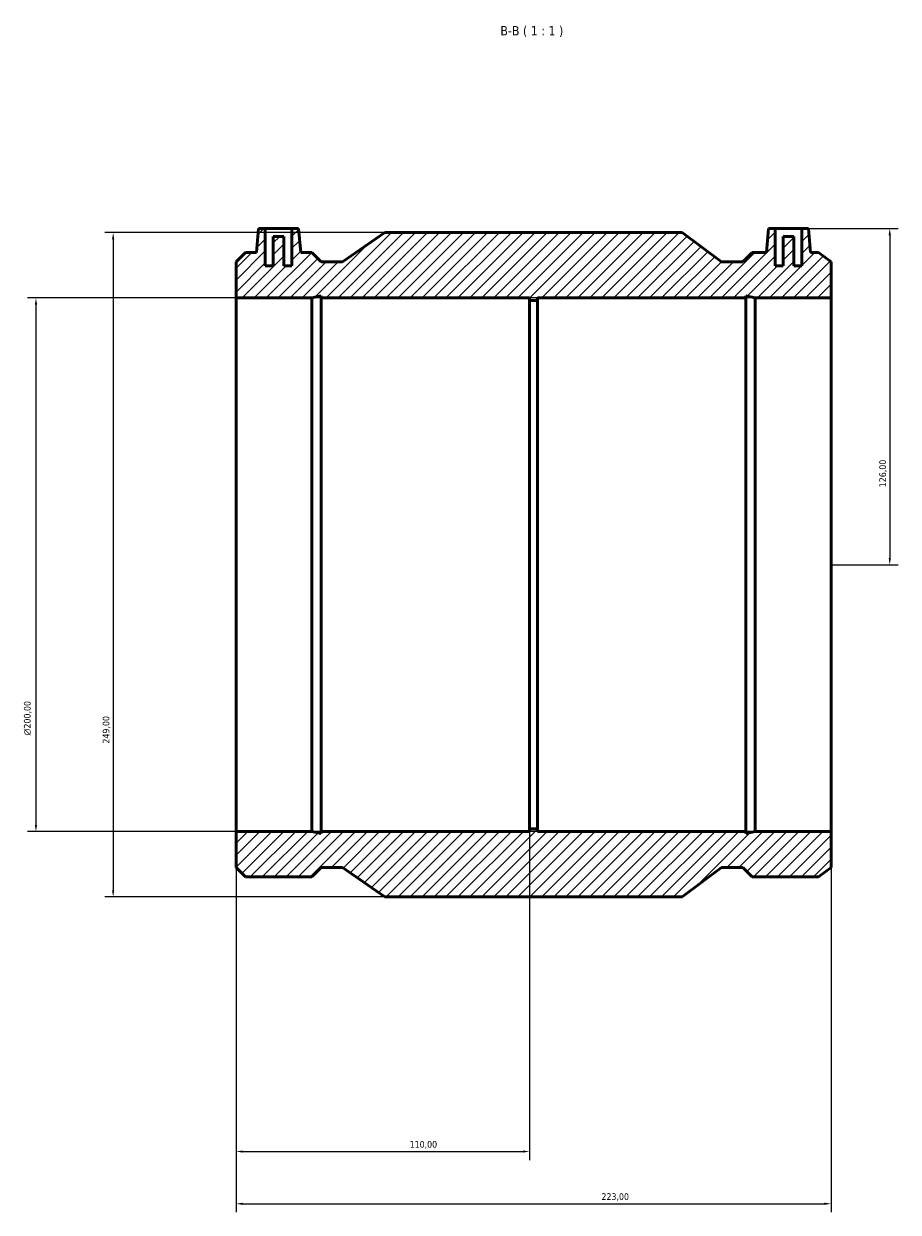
# Model space of a CAD drawing. Header units: millimetres. Extents: x -154 to 1168, y -205 to 1634.
# Tile 5 of 6: x 255 to 583, y 1189 to 1634. Entities that reach past the tile are written whole.
import ezdxf

# ---------------------------------------------------------------- set-up
doc = ezdxf.new("R2010")
doc.units = ezdxf.units.MM
for name, color, linetype, lineweight in [('Dimension (ISO)', 7, 'Continuous', 25), ('Hatch (ISO)', 7, 'Continuous', 18), ('Symbol (ISO)', 7, 'Continuous', 25), ('Visible (ISO)', 7, 'Continuous', 50)]:
    doc.layers.add(name, color=color, linetype=linetype, lineweight=lineweight)
doc.styles.add('Label Text (ISO)', font='tahoma.ttf')
doc.styles.add('Note Text (ISO)', font='tahoma.ttf')
doc.dimstyles.new('Default (ISO)', dxfattribs={"dimtxt": 2.5, "dimasz": 2.5, "dimexe": 3.175, "dimexo": 0, "dimgap": 0.762, "dimtad": 1, "dimrnd": 1e-08, "dimzin": 0, "dimtxsty": 'Note Text (ISO)', "dimcen": 0.09, "dimdle": 10, "dimclrd": 256, "dimclre": 256, "dimclrt": 232, "dimazin": 0, "dimtfac": 1.40208, "dimtmove": 0, "dimatfit": 3, "dimfxl": 1, "dimtolj": 1, "dimtzin": 0, "dimlwd": -1, "dimlwe": -1, "dimarcsym": 0})

# ---------------------------------------------------------------- blocks, each defined once
blk = doc.blocks.new('*D7')
at = {"layer": 'Defpoints', "color": 0, "transparency": 16777216}
for p in [(444.53, 1332.25), (334.53, 1331.25), (444.53, 1211.32)]:
    blk.add_point(p, dxfattribs=at)
at = {"layer": 'Dimension (ISO)', "transparency": 16777216}
for p, q in [((444.53, 1332.25), (444.53, 1208.15)), ((334.53, 1331.25), (334.53, 1208.15)), ((337.03, 1211.32), (442.03, 1211.32))]:
    blk.add_line(p, q, dxfattribs=at)
for points in [[(337.03, 1211.74), (337.03, 1210.91), (334.53, 1211.32)], [(442.03, 1211.74), (442.03, 1210.91), (444.53, 1211.32)]]:
    blk.add_solid(points, dxfattribs=at)
at = {"layer": 'Dimension (ISO)', "color": 232, "true_color": 0xca0064, "transparency": 16777216, "insert": (399.58, 1215.26), "char_height": 2.5, "attachment_point": 1, "style": 'Note Text (ISO)'}
blk.add_mtext('\\A1;110,00', dxfattribs=at)
blk = doc.blocks.new('*D8')
at = {"layer": 'Defpoints', "color": 0, "transparency": 16777216}
for p in [(334.53, 1331.25), (557.53, 1331.25), (557.53, 1191.75)]:
    blk.add_point(p, dxfattribs=at)
at = {"layer": 'Dimension (ISO)', "transparency": 16777216}
for p, q in [((334.53, 1331.25), (334.53, 1188.57)), ((557.53, 1331.25), (557.53, 1188.57)), ((337.03, 1191.75), (555.03, 1191.75))]:
    blk.add_line(p, q, dxfattribs=at)
for points in [[(337.03, 1192.17), (337.03, 1191.33), (334.53, 1191.75)], [(555.03, 1192.17), (555.03, 1191.33), (557.53, 1191.75)]]:
    blk.add_solid(points, dxfattribs=at)
at = {"layer": 'Dimension (ISO)', "color": 232, "true_color": 0xca0064, "transparency": 16777216, "insert": (471.48, 1195.69), "char_height": 2.5, "attachment_point": 1, "style": 'Note Text (ISO)'}
blk.add_mtext('\\A1;223,00', dxfattribs=at)
blk = doc.blocks.new('*D9')
at = {"layer": 'Defpoints', "color": 0, "transparency": 16777216}
for p in [(557.53, 1531.25), (259.53, 1331.25), (557.53, 1331.25)]:
    blk.add_point(p, dxfattribs=at)
at = {"layer": 'Dimension (ISO)', "transparency": 16777216}
for p, q in [((557.53, 1531.25), (256.36, 1531.25)), ((259.53, 1528.75), (259.53, 1333.75)), ((557.53, 1331.25), (256.36, 1331.25))]:
    blk.add_line(p, q, dxfattribs=at)
for points in [[(259.11, 1528.75), (259.95, 1528.75), (259.53, 1531.25)], [(259.11, 1333.75), (259.95, 1333.75), (259.53, 1331.25)]]:
    blk.add_solid(points, dxfattribs=at)
at = {"layer": 'Dimension (ISO)', "color": 232, "true_color": 0xca0064, "transparency": 16777216, "insert": (255.01, 1367.26), "char_height": 2.5, "attachment_point": 1, "rotation": 90, "style": 'Note Text (ISO)'}
blk.add_mtext('\\A1;\\fAIGDT|b0|i0;\\H2.5000;\\ln\\fTahoma|b0|i0;\\H2.5000;200,00', dxfattribs=at)
blk = doc.blocks.new('*D10')
at = {"layer": 'Defpoints', "color": 0, "transparency": 16777216}
for p in [(546.58, 1557.25), (557.53, 1431.25), (579.54, 1431.25)]:
    blk.add_point(p, dxfattribs=at)
at = {"layer": 'Dimension (ISO)', "transparency": 16777216}
for p, q in [((546.58, 1557.25), (582.72, 1557.25)), ((579.54, 1554.75), (579.54, 1433.75)), ((557.53, 1431.25), (582.72, 1431.25))]:
    blk.add_line(p, q, dxfattribs=at)
for points in [[(579.13, 1554.75), (579.96, 1554.75), (579.54, 1557.25)], [(579.13, 1433.75), (579.96, 1433.75), (579.54, 1431.25)]]:
    blk.add_solid(points, dxfattribs=at)
at = {"layer": 'Dimension (ISO)', "color": 232, "true_color": 0xca0064, "transparency": 16777216, "insert": (575.61, 1460.3), "char_height": 2.5, "attachment_point": 1, "rotation": 90, "style": 'Note Text (ISO)'}
blk.add_mtext('\\A1;126,00', dxfattribs=at)
blk = doc.blocks.new('*D11')
at = {"layer": 'Defpoints', "color": 0, "transparency": 16777216}
for p in [(390.28, 1555.75), (288.47, 1306.75), (390.28, 1306.75)]:
    blk.add_point(p, dxfattribs=at)
at = {"layer": 'Dimension (ISO)', "transparency": 16777216}
for p, q in [((390.28, 1555.75), (285.29, 1555.75)), ((288.47, 1553.25), (288.47, 1309.25)), ((390.28, 1306.75), (285.29, 1306.75))]:
    blk.add_line(p, q, dxfattribs=at)
for points in [[(288.05, 1553.25), (288.88, 1553.25), (288.47, 1555.75)], [(288.05, 1309.25), (288.88, 1309.25), (288.47, 1306.75)]]:
    blk.add_solid(points, dxfattribs=at)
at = {"layer": 'Dimension (ISO)', "color": 232, "true_color": 0xca0064, "transparency": 16777216, "insert": (284.53, 1364.22), "char_height": 2.5, "attachment_point": 1, "rotation": 90, "style": 'Note Text (ISO)'}
blk.add_mtext('\\A1;249,00', dxfattribs=at)

msp = doc.modelspace()

# ---------------------------------------------------------------- hatches: boundary and pattern name
at = {"layer": 'Hatch (ISO)'}
h = msp.add_hatch(dxfattribs=at)
h.set_pattern_fill('ANSI31', color=256, scale=25.4, style=0)
h.set_pattern_definition([(45, (0, 0), (-2.245064, 2.245064), [])])
h.paths.add_polyline_path([(334.531, 1544.769), (334.531, 1531.25), (362.92, 1531.25), (366.446, 1531.999), (366.446, 1531.25), (444.531, 1531.25), (444.531, 1530.25), (447.531, 1530.25), (447.531, 1531.25), (525.616, 1531.25), (525.616, 1531.999), (529.142, 1531.25), (557.531, 1531.25), (557.531, 1544.769), (552.835, 1548.28), (549.866, 1548.28), (549.081, 1557.25), (546.581, 1557.25), (546.581, 1543.25), (543.581, 1543.25), (543.581, 1554.25), (539.581, 1554.25), (539.581, 1543.25), (536.581, 1543.25), (536.581, 1557.25), (534.081, 1557.25), (533.296, 1548.28), (527.956, 1548.28), (524.446, 1544.769), (516.471, 1544.769), (501.781, 1555.75), (390.281, 1555.75), (374.406, 1544.769), (366.431, 1544.769), (362.92, 1548.28), (358.766, 1548.28), (357.981, 1557.25), (355.481, 1557.25), (355.481, 1543.25), (352.481, 1543.25), (352.481, 1554.25), (348.481, 1554.25), (348.481, 1543.25), (345.481, 1543.25), (345.481, 1557.25), (342.981, 1557.25), (342.196, 1548.28), (338.042, 1548.28)])
h.paths.add_polyline_path([(334.531, 1331.25), (334.531, 1317.731), (338.042, 1314.22), (362.92, 1314.22), (366.431, 1317.731), (374.406, 1317.731), (390.281, 1306.75), (501.781, 1306.75), (516.471, 1317.731), (524.446, 1317.731), (527.956, 1314.22), (552.835, 1314.22), (557.531, 1317.731), (557.531, 1331.25), (529.142, 1331.25), (525.616, 1330.5), (525.616, 1331.25), (447.531, 1331.25), (447.531, 1332.25), (444.531, 1332.25), (444.531, 1331.25), (366.446, 1331.25), (366.446, 1330.5), (362.92, 1331.25)])

# ---------------------------------------------------------------- linework, layer by layer
at = {"layer": 'Visible (ISO)'}
for p, q in [((342.981, 1557.25), (342.196, 1548.28)), ((345.481, 1557.25), (342.981, 1557.25)), ((345.481, 1543.25), (345.481, 1557.25)), ((345.481, 1557.25), (355.481, 1557.25)), ((357.981, 1557.25), (355.481, 1557.25)), ((355.481, 1557.25), (355.481, 1543.25)), ((358.766, 1548.28), (357.981, 1557.25)), ((390.281, 1555.75), (374.406, 1544.769)), ((501.781, 1555.75), (390.281, 1555.75)), ((516.471, 1544.769), (501.781, 1555.75)), ((534.081, 1557.25), (533.296, 1548.28)), ((536.581, 1557.25), (534.081, 1557.25)), ((536.581, 1543.25), (536.581, 1557.25)), ((536.581, 1557.25), (546.581, 1557.25)), ((549.081, 1557.25), (546.581, 1557.25)), ((546.581, 1557.25), (546.581, 1543.25)), ((549.866, 1548.28), (549.081, 1557.25)), ((352.481, 1554.25), (348.481, 1554.25)), ((348.481, 1554.25), (348.481, 1543.25)), ((352.481, 1543.25), (352.481, 1554.25)), ((543.581, 1554.25), (539.581, 1554.25)), ((539.581, 1554.25), (539.581, 1543.25)), ((543.581, 1543.25), (543.581, 1554.25)), ((338.042, 1548.28), (334.531, 1544.769)), ((342.196, 1548.28), (338.042, 1548.28)), ((362.92, 1548.28), (358.766, 1548.28)), ((366.431, 1544.769), (362.92, 1548.28)), ((527.956, 1548.28), (524.446, 1544.769)), ((533.296, 1548.28), (527.956, 1548.28)), ((552.835, 1548.28), (549.866, 1548.28)), ((557.531, 1544.769), (552.835, 1548.28)), ((334.531, 1544.769), (334.531, 1531.25)), ((348.481, 1543.25), (345.481, 1543.25)), ((355.481, 1543.25), (352.481, 1543.25)), ((374.406, 1544.769), (366.431, 1544.769)), ((524.446, 1544.769), (516.471, 1544.769)), ((539.581, 1543.25), (536.581, 1543.25)), ((546.581, 1543.25), (543.581, 1543.25)), ((557.531, 1531.25), (557.531, 1544.769)), ((334.531, 1531.25), (362.92, 1531.25)), ((334.531, 1331.25), (334.531, 1531.25)), ((362.92, 1531.25), (366.446, 1531.999)), ((362.92, 1331.25), (362.92, 1531.25)), ((366.446, 1531.999), (366.446, 1531.25)), ((366.446, 1531.25), (444.531, 1531.25)), ((366.446, 1331.25), (366.446, 1531.25)), ((444.531, 1531.25), (444.531, 1530.25)), ((444.531, 1530.25), (447.531, 1530.25)), ((444.531, 1332.25), (444.531, 1530.25)), ((447.531, 1530.25), (447.531, 1531.25)), ((447.531, 1531.25), (525.616, 1531.25)), ((447.531, 1332.25), (447.531, 1530.25)), ((525.616, 1531.25), (525.616, 1531.999)), ((525.616, 1531.999), (529.142, 1531.25)), ((525.616, 1331.25), (525.616, 1531.25)), ((529.142, 1531.25), (557.531, 1531.25)), ((529.142, 1331.25), (529.142, 1531.25)), ((557.531, 1331.25), (557.531, 1531.25)), ((447.531, 1332.25), (444.531, 1332.25)), ((444.531, 1332.25), (444.531, 1331.25)), ((447.531, 1331.25), (447.531, 1332.25)), ((334.531, 1331.25), (334.531, 1317.731)), ((362.92, 1331.25), (334.531, 1331.25)), ((366.446, 1330.5), (362.92, 1331.25)), ((444.531, 1331.25), (366.446, 1331.25)), ((366.446, 1331.25), (366.446, 1330.5)), ((525.616, 1331.25), (447.531, 1331.25)), ((529.142, 1331.25), (525.616, 1330.5)), ((525.616, 1330.5), (525.616, 1331.25)), ((557.531, 1331.25), (529.142, 1331.25)), ((557.531, 1317.731), (557.531, 1331.25)), ((334.531, 1317.731), (338.042, 1314.22)), ((338.042, 1314.22), (362.92, 1314.22)), ((362.92, 1314.22), (366.431, 1317.731)), ((366.431, 1317.731), (374.406, 1317.731)), ((374.406, 1317.731), (390.281, 1306.75)), ((501.781, 1306.75), (516.471, 1317.731)), ((516.471, 1317.731), (524.446, 1317.731)), ((524.446, 1317.731), (527.956, 1314.22)), ((527.956, 1314.22), (552.835, 1314.22)), ((552.835, 1314.22), (557.531, 1317.731)), ((390.281, 1306.75), (501.781, 1306.75))]:
    msp.add_line(p, q, dxfattribs=at)

# ---------------------------------------------------------------- texts
at = {"layer": 'Symbol (ISO)', "insert": (433.592, 1629), "char_height": 3.5, "attachment_point": 7, "style": 'Label Text (ISO)'}
msp.add_mtext('B-B ( 1 : 1 )', dxfattribs=at)

# ---------------------------------------------------------------- dimensions: what is measured, and where the dimension line sits
at = {"layer": 'Dimension (ISO)'}
for base, p1, p2, angle, picture, middle in [((288.467, 1306.75), (390.281, 1555.75), (390.281, 1306.75), 90, '*D11', (288.467, 1369.268)), ((579.544, 1431.25), (546.581, 1557.25), (557.531, 1431.25), 90, '*D10', (579.544, 1465.25)), ((444.531, 1211.325), (334.531, 1331.25), (444.531, 1332.25), 180, '*D7', (404.531, 1211.325)), ((557.531, 1191.75), (334.531, 1331.25), (557.531, 1331.25), 180, '*D8', (476.531, 1191.75))]:
    dim = msp.add_linear_dim(base=base, p1=p1, p2=p2, angle=angle, dimstyle='Default (ISO)', override={"dimdec": 2, "dimtp": 0, "dimtm": 0, "dimtdec": 2, "dimtofl": 0, "dimatfit": 1}, dxfattribs=at)
    dim.commit()
    dim.dimension.update_dxf_attribs({"geometry": picture, "text_midpoint": middle, "dimtype": 160})
dim = msp.add_linear_dim(base=(259.531, 1331.25), p1=(557.531, 1531.25), p2=(557.531, 1331.25), angle=90, text='\\fAIGDT|b0|i0;\\H2.5000;\\ln\\fTahoma|b0|i0;\\H2.5000;<>', dimstyle='Default (ISO)', override={"dimdec": 2, "dimtp": 0, "dimtm": 0, "dimtdec": 2, "dimtofl": 0, "dimatfit": 1}, dxfattribs=at)
dim.commit()
dim.dimension.update_dxf_attribs({"geometry": '*D9', "text_midpoint": (259.531, 1373.75), "dimtype": 160})

doc.saveas('drawing.dxf')
